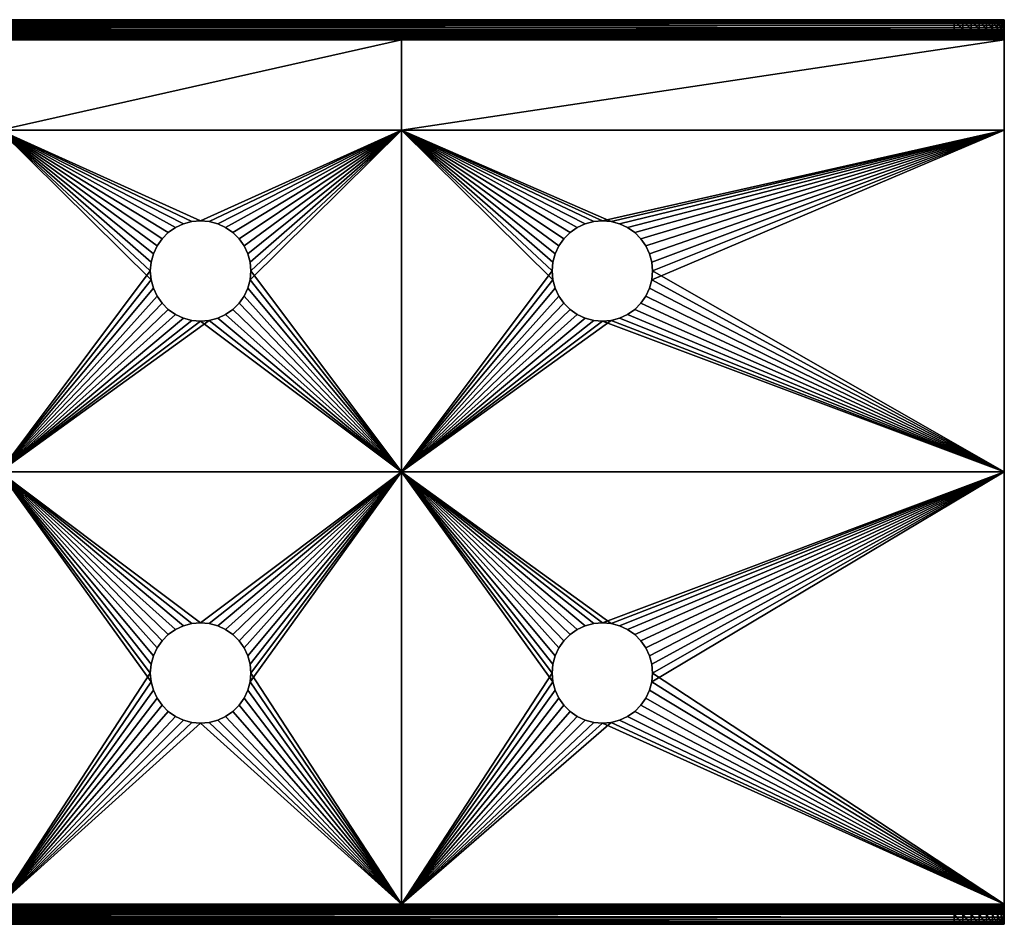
# Model space of a CAD drawing. Header units: inches. Extents: x 0 to 200, y -90 to 0.
# Tile 2 of 2: x 102 to 200, y -90 to 0. Entities that reach past the tile are written whole.
import ezdxf

# ---------------------------------------------------------------- set-up
doc = ezdxf.new("R2010")
doc.units = ezdxf.units.IN
doc.header["$MEASUREMENT"] = 0
doc.layers.get('0').update_dxf_attribs({"true_color": 0x5890e1})

msp = doc.modelspace()

# ---------------------------------------------------------------- meshes
at = {"color": 133, "true_color": 0x57e0c6}
mesh = msp.add_polyface(dxfattribs=at)
corners = [(44.698, -23.29), (44.33, -22.5), (60, -11), (43.83, -21.786), (43.214, -21.17), (42.5, -20.67), (78.29, -20.302), (77.5, -20.67), (76.786, -21.17), (80, -20), (79.132, -20.076), (76.17, -21.786), (75.67, -22.5), (75.302, -23.29), (60, -2), (100, -2), (76.17, -21.786, 1), (76.786, -21.17, 1), (60, -11, 1), (77.5, -20.67, 1), (78.29, -20.302, 1), (75.076, -24.132, 1), (75.302, -23.29, 1), (75.67, -22.5, 1), (79.132, -20.076, 1), (80, -20, 1), (44.698, -23.29, 1), (44.33, -22.5, 1), (43.83, -21.786, 1), (44.924, -24.132, 1), (41.71, -20.302, 1), (42.5, -20.67, 1), (43.214, -21.17, 1), (100, -2, 1), (60, -2, 1), (5, 0, 60), (200, 0, 2), (0, 0, 2), (195, -1, 60), (5, -1, 60), (0, -1, 2), (200, -0.025, 1.687), (0, -0.025, 1.687), (200, -0.098, 1.382), (0, -0.098, 1.382), (200, -0.218, 1.092), (0, -0.218, 1.092), (200, -0.382, 0.824), (0, -0.382, 0.824), (200, -0.586, 0.586), (0, -0.586, 0.586), (200, -0.824, 0.382), (0, -0.824, 0.382), (200, -1.092, 0.218), (0, -1.092, 0.218), (200, -1.382, 0.098), (0, -1.382, 0.098), (200, -1.687, 0.025), (0, -1.687, 0.025), (0, -1.844, 1.012), (200, -1.844, 1.012), (0, -1.691, 1.049), (200, -1.691, 1.049), (0, -1.546, 1.109), (200, -1.546, 1.109), (0, -1.412, 1.191), (200, -1.412, 1.191), (0, -1.293, 1.293), (200, -1.293, 1.293), (0, -1.191, 1.412), (200, -1.191, 1.412), (0, -1.109, 1.546), (200, -1.109, 1.546), (0, -1.049, 1.691), (200, -1.049, 1.691), (0, -1.012, 1.844), (200, -1.012, 1.844)]
mesh.append_faces([[corners[k] for k in face] for face in [(0, 1, 2), (2, 1, 3), (2, 3, 4), (4, 5, 2), (6, 7, 2), (2, 7, 8), (2, 9, 10), (2, 10, 6), (8, 11, 2), (2, 11, 12), (2, 12, 13), (2, 14, 15), (16, 17, 18), (18, 17, 19), (18, 19, 20), (21, 22, 18), (18, 22, 23), (18, 23, 16), (20, 24, 18), (18, 24, 25), (26, 18, 27), (27, 18, 28), (26, 29, 18), (30, 31, 18), (18, 31, 32), (18, 32, 28), (18, 33, 34), (35, 36, 37), (38, 39, 40), (38, 35, 39), (37, 41, 42), (42, 43, 44), (44, 45, 46), (46, 47, 48), (48, 49, 50), (50, 51, 52), (52, 53, 54), (54, 55, 56), (56, 57, 58), (58, 15, 14), (34, 33, 59), (59, 60, 61), (61, 62, 63), (63, 64, 65), (65, 66, 67), (67, 68, 69), (69, 70, 71), (71, 72, 73), (73, 74, 75), (75, 76, 40)]], dxfattribs={"color": 133})
mesh = msp.add_polyface(dxfattribs=at)
corners = [(123.83, -21.786), (123.214, -21.17), (140, -11), (122.5, -20.67), (121.71, -20.302), (120.868, -20.076), (120, -20), (125, -25), (124.924, -24.132), (124.698, -23.29), (124.33, -22.5), (156.17, -21.786), (155.67, -22.5), (155.302, -23.29), (155.076, -24.132), (155, -25), (100, -11), (140, -2), (155, -25, 1), (155.076, -24.132, 1), (140, -11, 1), (155.302, -23.29, 1), (155.67, -22.5, 1), (121.71, -20.302, 1), (122.5, -20.67, 1), (123.214, -21.17, 1), (123.83, -21.786, 1), (124.33, -22.5, 1), (124.698, -23.29, 1), (124.924, -24.132, 1), (125, -25, 1), (120, -20, 1), (120.868, -20.076, 1), (140, -2, 1), (100, -11, 1), (195, 0, 60), (200, 0, 2), (5, 0, 60), (0, -1, 2), (200, -1, 2), (195, -1, 60), (0, 0, 2), (200, -0.025, 1.687), (0, -0.025, 1.687), (200, -0.098, 1.382), (0, -0.098, 1.382), (200, -0.218, 1.092), (0, -0.218, 1.092), (200, -0.382, 0.824), (0, -0.382, 0.824), (200, -0.586, 0.586), (0, -0.586, 0.586), (200, -0.824, 0.382), (0, -0.824, 0.382), (200, -1.092, 0.218), (0, -1.092, 0.218), (200, -1.382, 0.098), (0, -1.382, 0.098), (200, -1.687, 0.025), (100, -2), (200, -1.844, 1.012), (100, -2, 1), (0, -1.691, 1.049), (200, -1.691, 1.049), (0, -1.546, 1.109), (200, -1.546, 1.109), (0, -1.412, 1.191), (200, -1.412, 1.191), (0, -1.293, 1.293), (200, -1.293, 1.293), (0, -1.191, 1.412), (200, -1.191, 1.412), (0, -1.109, 1.546), (200, -1.109, 1.546), (0, -1.049, 1.691), (200, -1.049, 1.691), (0, -1.012, 1.844), (200, -1.012, 1.844)]
mesh.append_faces([[corners[k] for k in face] for face in [(0, 1, 2), (2, 1, 3), (2, 3, 4), (4, 5, 2), (2, 5, 6), (2, 7, 8), (8, 9, 2), (2, 9, 10), (2, 10, 0), (2, 11, 12), (12, 13, 2), (2, 13, 14), (2, 14, 15), (16, 17, 2), (18, 19, 20), (20, 19, 21), (20, 21, 22), (23, 24, 20), (20, 24, 25), (25, 26, 20), (20, 26, 27), (20, 27, 28), (28, 29, 20), (20, 29, 30), (20, 31, 32), (20, 32, 23), (20, 33, 34), (35, 36, 37), (38, 39, 40), (35, 37, 40), (41, 36, 42), (43, 42, 44), (45, 44, 46), (47, 46, 48), (49, 48, 50), (51, 50, 52), (53, 52, 54), (55, 54, 56), (57, 56, 58), (58, 17, 59), (33, 60, 61), (62, 60, 63), (64, 63, 65), (66, 65, 67), (68, 67, 69), (70, 69, 71), (72, 71, 73), (74, 73, 75), (76, 75, 77), (38, 77, 39)]], dxfattribs={"color": 133})
mesh = msp.add_polyface(dxfattribs=at)
corners = [(200, -1, 55), (200, -1, 2), (200, 0, 55), (200, 0, 2), (199.924, 0, 55.868), (195, 0, 60), (198.83, 0, 58.214), (195.868, 0, 59.924), (199.33, 0, 57.5), (199.698, 0, 56.71), (196.71, 0, 59.698), (197.5, 0, 59.33), (198.214, 0, 58.83), (195, -1, 60), (199.924, -1, 55.868), (199.698, -1, 56.71), (199.33, -1, 57.5), (198.83, -1, 58.214), (198.214, -1, 58.83), (197.5, -1, 59.33), (196.71, -1, 59.698), (195.868, -1, 59.924), (200, -1.412, 1.191), (200, -1.092, 0.218), (200, -0.824, 0.382), (200, -1.293, 1.293), (200, -0.586, 0.586), (200, -1.191, 1.412), (200, -0.382, 0.824), (200, -1.109, 1.546), (200, -0.218, 1.092), (200, -1.049, 1.691), (200, -0.098, 1.382), (200, -1.012, 1.844), (200, -0.025, 1.687)]
mesh.append_faces([[corners[k] for k in face] for face in [(0, 1, 2), (2, 1, 3), (4, 2, 5), (5, 2, 3), (6, 5, 7), (6, 8, 5), (5, 8, 9), (5, 9, 4), (7, 10, 6), (6, 10, 11), (6, 11, 12), (13, 1, 0), (13, 0, 14), (14, 15, 13), (13, 15, 16), (13, 16, 17), (17, 18, 19), (19, 20, 17), (17, 20, 21), (17, 21, 13), (22, 23, 24), (25, 24, 26), (25, 26, 27), (27, 26, 28), (27, 28, 29), (29, 28, 30), (29, 30, 31), (31, 30, 32), (31, 32, 33), (33, 32, 34), (33, 34, 1), (1, 34, 3), (5, 13, 21), (5, 21, 7), (7, 21, 20), (7, 20, 10), (10, 20, 19), (10, 19, 11), (11, 19, 18), (11, 18, 12), (12, 18, 17), (12, 17, 6), (6, 17, 16), (6, 16, 8), (8, 16, 15), (8, 15, 9), (9, 15, 14), (9, 14, 4), (4, 14, 0), (4, 0, 2)]], dxfattribs={"color": 133})
mesh = msp.add_polyface(dxfattribs=at)
corners = [(200, -2), (200, -2, 1), (200, -11), (200, -11, 1), (200, -45), (200, -45, 1), (161.71, -20.302), (160.868, -20.076), (164.33, -27.5), (164.698, -26.71), (164.924, -25.868), (165, -25), (164.924, -24.132), (164.698, -23.29), (164.33, -22.5), (163.83, -21.786), (163.214, -21.17), (162.5, -20.67), (161.71, -29.698), (162.5, -29.33), (160.868, -29.924), (163.214, -28.83), (163.83, -28.214), (140, -11), (164.924, -25.868, 1), (165, -25, 1), (164.698, -26.71, 1), (164.33, -27.5, 1), (163.83, -28.214, 1), (160.868, -29.924, 1), (161.71, -29.698, 1), (161.71, -20.302, 1), (162.5, -20.67, 1), (163.214, -28.83, 1), (162.5, -29.33, 1), (160.868, -20.076, 1), (163.214, -21.17, 1), (163.83, -21.786, 1), (164.33, -22.5, 1), (164.698, -23.29, 1), (164.924, -24.132, 1), (140, -11, 1), (200, -1.844, 1.012), (200, -1.687, 0.025), (200, -1.691, 1.049), (200, -1.382, 0.098), (200, -1.546, 1.109), (200, -1.092, 0.218), (200, -1.412, 1.191), (200, -0.824, 0.382), (200, -1.293, 1.293), (140, -2), (140, -2, 1)]
mesh.append_faces([[corners[k] for k in face] for face in [(0, 1, 2), (2, 1, 3), (2, 3, 4), (4, 3, 5), (6, 7, 2), (8, 9, 4), (4, 9, 10), (4, 10, 2), (2, 10, 11), (2, 11, 12), (12, 13, 2), (2, 13, 14), (2, 14, 15), (15, 16, 2), (2, 16, 17), (2, 17, 6), (4, 18, 19), (4, 20, 18), (19, 21, 4), (4, 21, 22), (4, 22, 8), (23, 0, 2), (24, 5, 25), (25, 5, 3), (24, 26, 5), (5, 26, 27), (5, 27, 28), (29, 5, 30), (31, 32, 3), (28, 33, 5), (5, 33, 34), (5, 34, 30), (3, 35, 31), (32, 36, 3), (3, 36, 37), (3, 37, 38), (38, 39, 3), (3, 39, 40), (3, 40, 25), (3, 1, 41), (1, 0, 42), (42, 0, 43), (42, 43, 44), (44, 43, 45), (44, 45, 46), (46, 45, 47), (46, 47, 48), (48, 49, 50), (0, 51, 43), (52, 1, 42)]], dxfattribs={"color": 133})
mesh = msp.add_polyface(dxfattribs=at)
corners = [(118.29, -20.302), (117.5, -20.67), (100, -11), (116.786, -21.17), (140, -11), (120, -20), (119.132, -20.076), (116.17, -21.786), (115.67, -22.5), (115.302, -23.29), (115.076, -24.132), (115, -25), (100, -2), (140, -2), (116.17, -21.786, 1), (116.786, -21.17, 1), (100, -11, 1), (117.5, -20.67, 1), (118.29, -20.302, 1), (115.076, -24.132, 1), (115.302, -23.29, 1), (115.67, -22.5, 1), (115.076, -25.868, 1), (115, -25, 1), (119.132, -20.076, 1), (120, -20, 1), (140, -11, 1), (84.924, -24.132, 1), (85, -25, 1), (140, -2, 1), (100, -2, 1), (200, -1.687, 0.025), (0, -1.687, 0.025), (0, -1.844, 1.012), (200, -1.844, 1.012), (122.5, -20.67), (123.214, -21.17, 1), (122.5, -20.67, 1), (121.71, -20.302), (121.71, -20.302, 1), (120.868, -20.076), (120.868, -20.076, 1)]
mesh.append_faces([[corners[k] for k in face] for face in [(0, 1, 2), (2, 1, 3), (4, 5, 2), (2, 5, 6), (2, 6, 0), (3, 7, 2), (2, 7, 8), (2, 8, 9), (9, 10, 2), (2, 10, 11), (2, 12, 13), (14, 15, 16), (16, 15, 17), (16, 17, 18), (19, 20, 16), (16, 20, 21), (16, 21, 14), (16, 22, 23), (16, 23, 19), (18, 24, 16), (16, 24, 25), (16, 25, 26), (16, 27, 28), (16, 29, 30), (31, 12, 32), (33, 30, 34), (35, 36, 37), (35, 37, 38), (38, 37, 39), (38, 39, 40), (40, 39, 41), (40, 41, 5), (5, 41, 25), (5, 25, 6), (6, 25, 24), (6, 24, 0), (0, 24, 18), (0, 18, 1), (1, 18, 17), (1, 17, 3), (3, 17, 15), (3, 15, 7), (7, 15, 14), (7, 14, 8), (8, 14, 21), (8, 21, 9), (9, 21, 20), (9, 20, 10), (10, 20, 19), (10, 19, 11)]], dxfattribs={"color": 133})
mesh = msp.add_polyface(dxfattribs=at)
corners = [(200, -11), (160.868, -20.076), (140, -11), (160, -20), (159.132, -20.076), (156.786, -21.17), (156.17, -21.786), (158.29, -20.302), (157.5, -20.67), (140, -2), (200, -2), (157.5, -20.67, 1), (158.29, -20.302, 1), (140, -11, 1), (155.67, -22.5, 1), (156.17, -21.786, 1), (156.786, -21.17, 1), (159.132, -20.076, 1), (160, -20, 1), (200, -11, 1), (160.868, -20.076, 1), (200, -2, 1), (140, -2, 1), (164.924, -24.132), (164.924, -24.132, 1), (164.698, -23.29), (164.698, -23.29, 1), (164.33, -22.5), (164.33, -22.5, 1), (163.83, -21.786), (163.83, -21.786, 1), (163.214, -21.17), (163.214, -21.17, 1), (162.5, -20.67), (162.5, -20.67, 1), (161.71, -20.302), (161.71, -20.302, 1), (155.67, -22.5), (155.302, -23.29), (155.302, -23.29, 1), (155.076, -24.132), (155.076, -24.132, 1), (155, -25)]
mesh.append_faces([[corners[k] for k in face] for face in [(0, 1, 2), (2, 1, 3), (2, 3, 4), (5, 6, 2), (4, 7, 2), (2, 7, 8), (2, 8, 5), (2, 9, 10), (11, 12, 13), (14, 15, 13), (13, 15, 16), (13, 16, 11), (12, 17, 13), (13, 17, 18), (13, 18, 19), (19, 18, 20), (13, 21, 22), (23, 24, 25), (25, 24, 26), (25, 26, 27), (27, 26, 28), (27, 28, 29), (29, 28, 30), (29, 30, 31), (31, 30, 32), (31, 32, 33), (33, 32, 34), (33, 34, 35), (35, 34, 36), (35, 36, 1), (1, 36, 20), (1, 20, 3), (3, 20, 18), (3, 18, 4), (4, 18, 17), (4, 17, 7), (7, 17, 12), (7, 12, 8), (8, 12, 11), (8, 11, 5), (5, 11, 16), (5, 16, 6), (6, 16, 15), (6, 15, 37), (37, 15, 14), (37, 14, 38), (38, 14, 39), (38, 39, 40), (40, 39, 41), (40, 41, 42)]], dxfattribs={"color": 133})
mesh = msp.add_polyface(dxfattribs=at)
corners = [(100, -45), (84.924, -25.868), (100, -11), (115.302, -26.71), (115.67, -27.5), (116.17, -28.214), (116.786, -28.83), (117.5, -29.33), (118.29, -29.698), (115, -25), (115.076, -25.868), (119.132, -29.924), (115.67, -27.5, 1), (100, -45, 1), (116.17, -28.214, 1), (116.786, -28.83, 1), (120, -30, 1), (119.132, -29.924, 1), (118.29, -29.698, 1), (117.5, -29.33, 1), (115.302, -26.71, 1), (115.076, -25.868, 1), (100, -11, 1), (120.868, -29.924, 1), (85, -25, 1), (84.924, -25.868, 1), (120, -30), (120.868, -29.924), (121.71, -29.698), (121.71, -29.698, 1), (122.5, -29.33), (122.5, -29.33, 1), (123.214, -28.83), (123.214, -28.83, 1), (115.076, -24.132, 1), (115, -25, 1)]
mesh.append_faces([[corners[k] for k in face] for face in [(0, 1, 2), (3, 4, 0), (0, 4, 5), (5, 6, 0), (0, 6, 7), (0, 7, 8), (2, 9, 0), (0, 9, 10), (0, 10, 3), (8, 11, 0), (12, 13, 14), (14, 13, 15), (13, 16, 17), (17, 18, 13), (13, 18, 19), (13, 19, 15), (12, 20, 13), (13, 20, 21), (13, 21, 22), (13, 23, 16), (22, 24, 13), (13, 24, 25), (26, 16, 27), (27, 16, 23), (27, 23, 28), (28, 23, 29), (28, 29, 30), (30, 29, 31), (30, 31, 32), (32, 31, 33), (9, 34, 35), (9, 35, 10), (10, 35, 21), (10, 21, 3), (3, 21, 20), (3, 20, 4), (4, 20, 12), (4, 12, 5), (5, 12, 14), (5, 14, 6), (6, 14, 15), (6, 15, 7), (7, 15, 19), (7, 19, 8), (8, 19, 18), (8, 18, 11), (11, 18, 17), (11, 17, 26), (26, 17, 16)]], dxfattribs={"color": 133})
mesh = msp.add_polyface(dxfattribs=at)
corners = [(124.924, -25.868), (125, -25), (140, -11), (140, -45), (120, -30), (120.868, -29.924), (121.71, -29.698), (122.5, -29.33), (123.214, -28.83), (123.83, -28.214), (124.33, -27.5), (124.698, -26.71), (155, -25), (155.076, -25.868), (155.302, -26.71), (155.67, -27.5), (156.17, -28.214), (155.67, -27.5, 1), (155.302, -26.71, 1), (140, -45, 1), (155.076, -25.868, 1), (140, -11, 1), (155, -25, 1), (156.17, -28.214, 1), (125, -25, 1), (124.924, -25.868, 1), (124.698, -26.71, 1), (124.33, -27.5, 1), (123.83, -28.214, 1), (123.214, -28.83, 1), (122.5, -29.33, 1), (121.71, -29.698, 1), (120.868, -29.924, 1), (124.924, -24.132), (124.924, -24.132, 1), (124.698, -23.29), (124.698, -23.29, 1), (124.33, -22.5), (124.33, -22.5, 1), (123.83, -21.786), (123.83, -21.786, 1), (123.214, -21.17), (123.214, -21.17, 1), (122.5, -20.67)]
mesh.append_faces([[corners[k] for k in face] for face in [(0, 1, 2), (3, 4, 5), (3, 5, 6), (6, 7, 3), (3, 7, 8), (3, 8, 9), (9, 10, 3), (3, 10, 11), (3, 11, 0), (0, 2, 3), (3, 2, 12), (3, 12, 13), (13, 14, 3), (3, 14, 15), (3, 15, 16), (17, 18, 19), (19, 18, 20), (19, 20, 21), (21, 20, 22), (19, 23, 17), (21, 24, 19), (19, 24, 25), (19, 25, 26), (26, 27, 19), (19, 27, 28), (19, 28, 29), (29, 30, 19), (19, 30, 31), (19, 31, 32), (8, 29, 9), (9, 29, 28), (9, 28, 10), (10, 28, 27), (10, 27, 11), (11, 27, 26), (11, 26, 0), (0, 26, 25), (0, 25, 1), (1, 25, 24), (1, 24, 33), (33, 24, 34), (33, 34, 35), (35, 34, 36), (35, 36, 37), (37, 36, 38), (37, 38, 39), (39, 38, 40), (39, 40, 41), (41, 40, 42), (41, 42, 43)]], dxfattribs={"color": 133})
mesh = msp.add_polyface(dxfattribs=at)
corners = [(156.17, -28.214), (156.786, -28.83), (140, -45), (157.5, -29.33), (158.29, -29.698), (159.132, -29.924), (160, -30, 1), (159.132, -29.924, 1), (140, -45, 1), (158.29, -29.698, 1), (157.5, -29.33, 1), (156.786, -28.83, 1), (156.17, -28.214, 1), (160.868, -29.924, 1), (160, -30), (160.868, -29.924), (161.71, -29.698), (161.71, -29.698, 1), (162.5, -29.33), (162.5, -29.33, 1), (163.214, -28.83), (163.214, -28.83, 1), (163.83, -28.214), (163.83, -28.214, 1), (164.33, -27.5), (164.33, -27.5, 1), (164.698, -26.71), (164.698, -26.71, 1), (164.924, -25.868), (164.924, -25.868, 1), (165, -25), (165, -25, 1), (164.924, -24.132), (164.924, -24.132, 1), (155, -25), (155.076, -24.132, 1), (155, -25, 1), (155.076, -25.868), (155.076, -25.868, 1), (155.302, -26.71), (155.302, -26.71, 1), (155.67, -27.5), (155.67, -27.5, 1)]
mesh.append_faces([[corners[k] for k in face] for face in [(0, 1, 2), (2, 1, 3), (2, 3, 4), (4, 5, 2), (6, 7, 8), (8, 7, 9), (8, 9, 10), (10, 11, 8), (8, 11, 12), (6, 8, 13), (14, 6, 15), (15, 6, 13), (15, 13, 16), (16, 13, 17), (16, 17, 18), (18, 17, 19), (18, 19, 20), (20, 19, 21), (20, 21, 22), (22, 21, 23), (22, 23, 24), (24, 23, 25), (24, 25, 26), (26, 25, 27), (26, 27, 28), (28, 27, 29), (28, 29, 30), (30, 29, 31), (30, 31, 32), (32, 31, 33), (34, 35, 36), (34, 36, 37), (37, 36, 38), (37, 38, 39), (39, 38, 40), (39, 40, 41), (41, 40, 42), (41, 42, 0), (0, 42, 12), (0, 12, 1), (1, 12, 11), (1, 11, 3), (3, 11, 10), (3, 10, 4), (4, 10, 9), (4, 9, 5), (5, 9, 7), (5, 7, 14), (14, 7, 6)]], dxfattribs={"color": 133})
mesh = msp.add_polyface(dxfattribs=at)
corners = [(140, -45), (120, -60), (100, -45), (119.132, -60.076), (118.29, -60.302), (117.5, -60.67), (116.786, -61.17), (116.17, -61.786), (115.67, -62.5), (115.302, -63.29), (115.076, -64.132), (115, -65), (119.132, -29.924), (120, -30), (117.5, -60.67, 1), (118.29, -60.302, 1), (100, -45, 1), (119.132, -60.076, 1), (120, -60, 1), (115.076, -64.132, 1), (115.302, -63.29, 1), (115.67, -62.5, 1), (115.076, -65.868, 1), (115, -65, 1), (116.17, -61.786, 1), (116.786, -61.17, 1), (140, -45, 1), (120.868, -29.924, 1), (122.5, -60.67), (123.214, -61.17, 1), (122.5, -60.67, 1), (121.71, -60.302), (121.71, -60.302, 1), (120.868, -60.076), (120.868, -60.076, 1), (115.076, -65.868)]
mesh.append_faces([[corners[k] for k in face] for face in [(0, 1, 2), (2, 1, 3), (3, 4, 2), (2, 4, 5), (2, 5, 6), (6, 7, 2), (2, 7, 8), (2, 8, 9), (9, 10, 2), (2, 10, 11), (2, 12, 13), (2, 13, 0), (14, 15, 16), (16, 15, 17), (16, 17, 18), (19, 20, 16), (16, 20, 21), (16, 22, 23), (16, 23, 19), (21, 24, 16), (16, 24, 25), (16, 25, 14), (18, 26, 16), (16, 26, 27), (28, 29, 30), (28, 30, 31), (31, 30, 32), (31, 32, 33), (33, 32, 34), (33, 34, 1), (1, 34, 18), (1, 18, 3), (3, 18, 17), (3, 17, 4), (4, 17, 15), (4, 15, 5), (5, 15, 14), (5, 14, 6), (6, 14, 25), (6, 25, 7), (7, 25, 24), (7, 24, 8), (8, 24, 21), (8, 21, 9), (9, 21, 20), (9, 20, 10), (10, 20, 19), (10, 19, 11), (11, 19, 23), (11, 23, 35)]], dxfattribs={"color": 133})
mesh = msp.add_polyface(dxfattribs=at)
corners = [(140, -45), (160.868, -60.076), (160, -60), (159.132, -60.076), (158.29, -60.302), (157.5, -60.67), (156.786, -61.17), (156.17, -61.786), (159.132, -29.924), (160, -30), (156.17, -61.786, 1), (156.786, -61.17, 1), (140, -45, 1), (157.5, -60.67, 1), (158.29, -60.302, 1), (159.132, -60.076, 1), (160, -60, 1), (162.5, -60.67), (162.5, -60.67, 1), (161.71, -60.302), (161.71, -60.302, 1), (160.868, -60.076, 1), (155.67, -62.5), (155.67, -62.5, 1), (155.302, -63.29), (155.302, -63.29, 1), (155.076, -64.132), (155.076, -64.132, 1), (155, -65), (155, -65, 1), (155.076, -65.868), (155.076, -65.868, 1), (155.302, -66.71), (155.302, -66.71, 1), (155.67, -67.5), (155.67, -67.5, 1), (156.17, -68.214), (156.17, -68.214, 1), (156.786, -68.83), (156.786, -68.83, 1), (157.5, -69.33), (157.5, -69.33, 1), (158.29, -69.698)]
mesh.append_faces([[corners[k] for k in face] for face in [(0, 1, 2), (0, 2, 3), (3, 4, 0), (0, 4, 5), (0, 5, 6), (6, 7, 0), (0, 8, 9), (10, 11, 12), (12, 11, 13), (12, 13, 14), (14, 15, 12), (12, 15, 16), (17, 18, 19), (19, 18, 20), (19, 20, 1), (1, 20, 21), (1, 21, 2), (2, 21, 16), (2, 16, 3), (3, 16, 15), (3, 15, 4), (4, 15, 14), (4, 14, 5), (5, 14, 13), (5, 13, 6), (6, 13, 11), (6, 11, 7), (7, 11, 10), (7, 10, 22), (22, 10, 23), (22, 23, 24), (24, 23, 25), (24, 25, 26), (26, 25, 27), (26, 27, 28), (28, 27, 29), (28, 29, 30), (30, 29, 31), (30, 31, 32), (32, 31, 33), (32, 33, 34), (34, 33, 35), (34, 35, 36), (36, 35, 37), (36, 37, 38), (38, 37, 39), (38, 39, 40), (40, 39, 41), (40, 41, 42)]], dxfattribs={"color": 133})
mesh = msp.add_polyface(dxfattribs=at)
corners = [(200, -45), (200, -45, 1), (200, -88), (164.924, -65.868), (165, -65), (164.924, -64.132), (164.698, -63.29), (164.33, -62.5), (163.83, -61.786), (163.214, -61.17), (162.5, -60.67), (161.71, -60.302), (160.868, -60.076), (140, -45), (160, -30), (160.868, -29.924), (161.71, -60.302, 1), (162.5, -60.67, 1), (163.214, -61.17, 1), (163.83, -61.786, 1), (164.33, -62.5, 1), (164.698, -63.29, 1), (140, -45, 1), (160, -60, 1), (160.868, -60.076, 1), (164.924, -64.132, 1), (165, -65, 1), (200, -88, 1), (160.868, -29.924, 1), (162.5, -69.33), (162.5, -69.33, 1), (163.214, -68.83), (163.214, -68.83, 1), (163.83, -68.214), (163.83, -68.214, 1), (164.33, -67.5), (164.33, -67.5, 1), (164.698, -66.71), (164.698, -66.71, 1), (164.924, -65.868, 1)]
mesh.append_faces([[corners[k] for k in face] for face in [(0, 1, 2), (2, 3, 0), (0, 3, 4), (4, 5, 0), (0, 5, 6), (0, 6, 7), (7, 8, 0), (0, 8, 9), (0, 9, 10), (10, 11, 0), (0, 11, 12), (0, 12, 13), (13, 14, 0), (0, 14, 15), (16, 17, 1), (1, 17, 18), (18, 19, 1), (1, 19, 20), (1, 20, 21), (22, 23, 1), (1, 23, 24), (1, 24, 16), (21, 25, 1), (1, 25, 26), (1, 26, 27), (28, 22, 1), (29, 30, 31), (31, 30, 32), (31, 32, 33), (33, 32, 34), (33, 34, 35), (35, 34, 36), (35, 36, 37), (37, 36, 38), (37, 38, 3), (3, 38, 39), (3, 39, 4), (4, 39, 26), (4, 26, 5), (5, 26, 25), (5, 25, 6), (6, 25, 21), (6, 21, 7), (7, 21, 20), (7, 20, 8), (8, 20, 19), (8, 19, 9), (9, 19, 18), (9, 18, 10), (10, 18, 17)]], dxfattribs={"color": 133})
mesh = msp.add_polyface(dxfattribs=at)
corners = [(60, -88), (43.214, -68.83), (43.83, -68.214), (44.33, -67.5), (44.698, -66.71), (44.924, -65.868), (60, -45), (76.786, -68.83), (77.5, -69.33), (78.29, -69.698), (79.132, -69.924), (80, -70), (75.302, -66.71), (75.67, -67.5), (76.17, -68.214), (75, -65), (75.076, -65.868), (60, -88, 1), (79.132, -69.924, 1), (78.29, -69.698, 1), (77.5, -69.33, 1), (76.786, -68.83, 1), (76.17, -68.214, 1), (75.67, -67.5, 1), (75.302, -66.71, 1), (75.076, -65.868, 1), (60, -45, 1), (43.214, -68.83, 1), (42.5, -69.33, 1), (45, -65, 1), (44.924, -65.868, 1), (44.698, -66.71, 1), (44.33, -67.5, 1), (43.83, -68.214, 1), (0, -88.347, 0.03), (100, -88), (200, -88.684, 0.121), (0, -88.684, 0.121), (200, -89, 0.268), (0, -89, 0.268), (200, -89.286, 0.468), (0, -89.286, 0.468), (200, -89.532, 0.714), (0, -89.532, 0.714), (200, -89.732, 1), (0, -89.732, 1), (200, -89.879, 1.316), (0, -89.879, 1.316), (200, -89.97, 1.653), (0, -89.97, 1.653), (200, -90, 2), (0, -90, 2), (100, -88, 1), (0, -88.174, 1.015), (200, -88.342, 1.06), (0, -88.342, 1.06), (200, -88.5, 1.134), (0, -88.5, 1.134), (200, -88.643, 1.234), (0, -88.643, 1.234), (200, -88.766, 1.357), (0, -88.766, 1.357), (200, -88.866, 1.5), (0, -88.866, 1.5), (200, -88.94, 1.658), (0, -88.94, 1.658), (200, -88.985, 1.826), (0, -88.985, 1.826), (200, -89, 2), (0, -89, 2), (195, -90, 20), (5, -90, 20), (5, -89, 20)]
mesh.append_faces([[corners[k] for k in face] for face in [(0, 1, 2), (0, 2, 3), (3, 4, 0), (0, 4, 5), (0, 5, 6), (7, 8, 0), (0, 8, 9), (9, 10, 0), (0, 10, 11), (12, 13, 0), (0, 13, 14), (0, 14, 7), (0, 15, 16), (0, 16, 12), (17, 18, 19), (17, 19, 20), (20, 21, 17), (17, 21, 22), (17, 22, 23), (23, 24, 17), (17, 24, 25), (17, 25, 26), (17, 27, 28), (17, 29, 30), (17, 30, 31), (31, 32, 17), (17, 32, 33), (17, 33, 27), (34, 0, 35), (34, 36, 37), (37, 38, 39), (39, 40, 41), (41, 42, 43), (43, 44, 45), (45, 46, 47), (47, 48, 49), (49, 50, 51), (52, 17, 53), (54, 53, 55), (56, 55, 57), (58, 57, 59), (60, 59, 61), (62, 61, 63), (64, 63, 65), (66, 65, 67), (68, 67, 69), (51, 70, 71), (68, 69, 72), (70, 72, 71)]], dxfattribs={"color": 133})
mesh = msp.add_polyface(dxfattribs=at)
corners = [(100, -88), (84.924, -65.868), (100, -45), (116.786, -68.83), (117.5, -69.33), (118.29, -69.698), (119.132, -69.924), (120, -70), (140, -88), (115.302, -66.71), (115.67, -67.5), (116.17, -68.214), (115, -65), (115.076, -65.868), (100, -88, 1), (140, -88, 1), (120, -70, 1), (119.132, -69.924, 1), (118.29, -69.698, 1), (117.5, -69.33, 1), (116.786, -68.83, 1), (116.17, -68.214, 1), (115.67, -67.5, 1), (115.302, -66.71, 1), (115.076, -65.868, 1), (100, -45, 1), (85, -65, 1), (200, -88.347, 0.03), (0, -88.347, 0.03), (200, -88.174, 1.015), (0, -88.174, 1.015), (120.868, -69.924), (120.868, -69.924, 1), (121.71, -69.698), (121.71, -69.698, 1), (122.5, -69.33), (122.5, -69.33, 1), (123.214, -68.83), (115, -65, 1)]
mesh.append_faces([[corners[k] for k in face] for face in [(0, 1, 2), (3, 4, 0), (0, 4, 5), (5, 6, 0), (0, 6, 7), (0, 7, 8), (9, 10, 0), (0, 10, 11), (0, 11, 3), (2, 12, 0), (0, 12, 13), (0, 13, 9), (14, 15, 16), (16, 17, 14), (14, 17, 18), (14, 18, 19), (19, 20, 14), (14, 20, 21), (14, 21, 22), (22, 23, 14), (14, 23, 24), (14, 24, 25), (25, 26, 14), (0, 27, 28), (29, 14, 30), (7, 16, 31), (31, 16, 32), (31, 32, 33), (33, 32, 34), (33, 34, 35), (35, 34, 36), (35, 36, 37), (13, 38, 24), (13, 24, 9), (9, 24, 23), (9, 23, 10), (10, 23, 22), (10, 22, 11), (11, 22, 21), (11, 21, 3), (3, 21, 20), (3, 20, 4), (4, 20, 19), (4, 19, 5), (5, 19, 18), (5, 18, 6), (6, 18, 17), (6, 17, 7), (7, 17, 16)]], dxfattribs={"color": 133})
mesh = msp.add_polyface(dxfattribs=at)
corners = [(121.71, -60.302), (120.868, -60.076), (140, -45), (120, -60), (140, -88), (124.924, -65.868), (125, -65), (124.924, -64.132), (124.698, -63.29), (124.33, -62.5), (123.83, -61.786), (123.214, -61.17), (122.5, -60.67), (155.302, -63.29), (155.076, -64.132), (155, -65), (156.17, -61.786), (155.67, -62.5), (140, -88, 1), (155.076, -65.868, 1), (140, -45, 1), (155, -65, 1), (155.076, -64.132, 1), (155.302, -63.29, 1), (155.67, -62.5, 1), (156.17, -61.786, 1), (120, -60, 1), (120.868, -60.076, 1), (121.71, -60.302, 1), (122.5, -60.67, 1), (123.214, -61.17, 1), (123.83, -61.786, 1), (124.33, -62.5, 1), (124.698, -63.29, 1), (124.924, -64.132, 1), (125, -65, 1), (124.33, -67.5), (123.83, -68.214, 1), (124.33, -67.5, 1), (124.698, -66.71), (124.698, -66.71, 1), (124.924, -65.868, 1)]
mesh.append_faces([[corners[k] for k in face] for face in [(0, 1, 2), (2, 1, 3), (4, 5, 2), (2, 5, 6), (2, 6, 7), (7, 8, 2), (2, 8, 9), (2, 9, 10), (10, 11, 2), (2, 11, 12), (2, 12, 0), (13, 14, 2), (2, 14, 15), (2, 15, 4), (2, 16, 17), (2, 17, 13), (18, 19, 20), (20, 19, 21), (20, 21, 22), (22, 23, 20), (20, 23, 24), (20, 24, 25), (26, 27, 20), (27, 28, 20), (20, 28, 29), (20, 29, 30), (30, 31, 20), (20, 31, 32), (20, 32, 33), (33, 34, 20), (20, 34, 35), (20, 35, 18), (36, 37, 38), (36, 38, 39), (39, 38, 40), (39, 40, 5), (5, 40, 41), (5, 41, 6), (6, 41, 35), (6, 35, 7), (7, 35, 34), (7, 34, 8), (8, 34, 33), (8, 33, 9), (9, 33, 32), (9, 32, 10), (10, 32, 31), (10, 31, 11), (11, 31, 30), (11, 30, 12)]], dxfattribs={"color": 133})
mesh = msp.add_polyface(dxfattribs=at)
corners = [(200, -88), (200, -45, 1), (200, -88, 1), (200, -89, 2), (200, -90, 2), (200, -88.985, 1.826), (200, -89.97, 1.653), (200, -88.94, 1.658), (200, -89.879, 1.316), (200, -88.866, 1.5), (200, -89.732, 1), (200, -88.766, 1.357), (200, -89.532, 0.714), (200, -88.643, 1.234), (200, -89.286, 0.468), (200, -88.5, 1.134), (200, -89, 0.268), (200, -88.342, 1.06), (200, -88.684, 0.121), (200, -88.174, 1.015), (200, -88.347, 0.03), (200, -90, 15), (200, -89, 15), (195, -90, 20), (199.924, -90, 15.868), (199.698, -90, 16.71), (199.33, -90, 17.5), (198.83, -90, 18.214), (195.868, -90, 19.924), (198.214, -90, 18.83), (197.5, -90, 19.33), (199.698, -89, 16.71), (199.924, -89, 15.868), (195, -89, 20), (197.5, -89, 19.33), (198.214, -89, 18.83), (198.83, -89, 18.214), (199.33, -89, 17.5), (195.868, -89, 19.924), (196.71, -89, 19.698), (196.71, -90, 19.698)]
mesh.append_faces([[corners[k] for k in face] for face in [(0, 1, 2), (3, 4, 5), (5, 4, 6), (5, 6, 7), (7, 6, 8), (7, 8, 9), (9, 8, 10), (9, 10, 11), (11, 10, 12), (11, 12, 13), (13, 12, 14), (13, 14, 15), (15, 14, 16), (15, 16, 17), (17, 16, 18), (17, 18, 19), (19, 18, 20), (19, 20, 2), (2, 20, 0), (21, 4, 22), (22, 4, 3), (4, 21, 23), (23, 21, 24), (23, 24, 25), (25, 26, 23), (23, 26, 27), (28, 27, 29), (28, 29, 30), (31, 32, 33), (33, 32, 22), (33, 22, 3), (34, 35, 36), (31, 33, 37), (37, 38, 36), (36, 38, 39), (36, 39, 34), (21, 22, 32), (21, 32, 24), (24, 32, 31), (24, 31, 25), (25, 31, 37), (25, 37, 26), (26, 37, 36), (26, 36, 27), (27, 36, 35), (27, 35, 29), (29, 35, 34), (29, 34, 30), (30, 34, 39), (30, 39, 40)]], dxfattribs={"color": 133})
mesh = msp.add_polyface(dxfattribs=at)
corners = [(121.71, -69.698), (122.5, -69.33), (140, -88), (120, -70), (120.868, -69.924), (123.214, -68.83), (123.83, -68.214), (124.33, -67.5), (124.698, -66.71), (124.924, -65.868), (155, -65), (155.076, -65.868), (155.302, -66.71), (155.67, -67.5), (156.17, -68.214), (156.17, -68.214, 1), (155.67, -67.5, 1), (140, -88, 1), (155.302, -66.71, 1), (155.076, -65.868, 1), (123.214, -68.83, 1), (122.5, -69.33, 1), (121.71, -69.698, 1), (120.868, -69.924, 1), (120, -70, 1), (124.698, -66.71, 1), (124.33, -67.5, 1), (123.83, -68.214, 1), (125, -65, 1), (124.924, -65.868, 1), (200, -88.347, 0.03), (100, -88), (0, -88.347, 0.03), (200, -88.684, 0.121), (0, -88.684, 0.121), (200, -89, 0.268), (0, -89, 0.268), (200, -89.286, 0.468), (0, -89.286, 0.468), (200, -89.532, 0.714), (0, -89.532, 0.714), (200, -89.732, 1), (0, -89.732, 1), (200, -89.879, 1.316), (0, -89.879, 1.316), (200, -89.97, 1.653), (0, -89.97, 1.653), (200, -90, 2), (100, -88, 1), (200, -88.174, 1.015), (0, -88.174, 1.015), (200, -88.342, 1.06), (0, -88.342, 1.06), (200, -88.5, 1.134), (0, -88.5, 1.134), (200, -88.643, 1.234), (0, -88.643, 1.234), (200, -88.766, 1.357), (0, -88.766, 1.357), (200, -88.866, 1.5), (0, -88.866, 1.5), (200, -88.94, 1.658), (0, -88.94, 1.658), (200, -88.985, 1.826), (0, -88.985, 1.826), (200, -89, 2), (195, -90, 20), (0, -90, 2), (5, -89, 20), (195, -89, 20)]
mesh.append_faces([[corners[k] for k in face] for face in [(0, 1, 2), (2, 3, 4), (2, 4, 0), (1, 5, 2), (2, 5, 6), (2, 6, 7), (7, 8, 2), (2, 8, 9), (2, 10, 11), (2, 11, 12), (12, 13, 2), (2, 13, 14), (15, 16, 17), (17, 16, 18), (17, 18, 19), (20, 21, 17), (21, 22, 17), (17, 22, 23), (17, 23, 24), (25, 26, 17), (17, 26, 27), (17, 27, 20), (17, 28, 29), (17, 29, 25), (2, 30, 31), (32, 30, 33), (34, 33, 35), (36, 35, 37), (38, 37, 39), (40, 39, 41), (42, 41, 43), (44, 43, 45), (46, 45, 47), (17, 48, 49), (49, 50, 51), (51, 52, 53), (53, 54, 55), (55, 56, 57), (57, 58, 59), (59, 60, 61), (61, 62, 63), (63, 64, 65), (47, 66, 67), (68, 69, 65), (69, 68, 66), (5, 21, 20), (5, 20, 6), (6, 20, 27), (6, 27, 7)]], dxfattribs={"color": 133})
mesh = msp.add_polyface(dxfattribs=at)
corners = [(159.132, -69.924), (160, -70), (140, -88), (200, -88), (160.868, -69.924), (161.71, -69.698), (162.5, -69.33), (163.214, -68.83), (163.83, -68.214), (164.33, -67.5), (164.698, -66.71), (164.924, -65.868), (156.17, -68.214), (156.786, -68.83), (157.5, -69.33), (158.29, -69.698), (159.132, -69.924, 1), (158.29, -69.698, 1), (140, -88, 1), (200, -88, 1), (160.868, -69.924, 1), (160, -70, 1), (163.214, -68.83, 1), (162.5, -69.33, 1), (161.71, -69.698, 1), (157.5, -69.33, 1), (156.786, -68.83, 1), (156.17, -68.214, 1), (164.698, -66.71, 1), (164.33, -67.5, 1), (163.83, -68.214, 1), (165, -65, 1), (164.924, -65.868, 1), (200, -88.347, 0.03), (200, -88.174, 1.015), (197.5, -90, 19.33), (196.71, -90, 19.698), (195.868, -90, 19.924), (195, -90, 20), (198.83, -90, 18.214), (199.33, -89, 17.5), (195, -89, 20), (195.868, -89, 19.924), (196.71, -89, 19.698)]
mesh.append_faces([[corners[k] for k in face] for face in [(0, 1, 2), (2, 1, 3), (1, 4, 3), (3, 4, 5), (3, 5, 6), (6, 7, 3), (3, 7, 8), (3, 8, 9), (9, 10, 3), (3, 10, 11), (2, 12, 13), (13, 14, 2), (2, 14, 15), (2, 15, 0), (16, 17, 18), (19, 20, 18), (18, 20, 21), (18, 21, 16), (22, 23, 19), (19, 23, 24), (19, 24, 20), (17, 25, 18), (18, 25, 26), (18, 26, 27), (28, 29, 19), (19, 29, 30), (19, 30, 22), (19, 31, 32), (19, 32, 28), (2, 3, 33), (34, 19, 18), (35, 36, 37), (38, 39, 37), (40, 41, 42), (36, 43, 42), (36, 42, 37), (37, 42, 41), (37, 41, 38), (1, 21, 4), (4, 21, 20), (4, 20, 5), (5, 20, 24), (5, 24, 6), (6, 24, 23), (15, 25, 17), (15, 17, 0), (0, 17, 16), (0, 16, 1), (1, 16, 21)]], dxfattribs={"color": 133})

doc.saveas('drawing.dxf')
